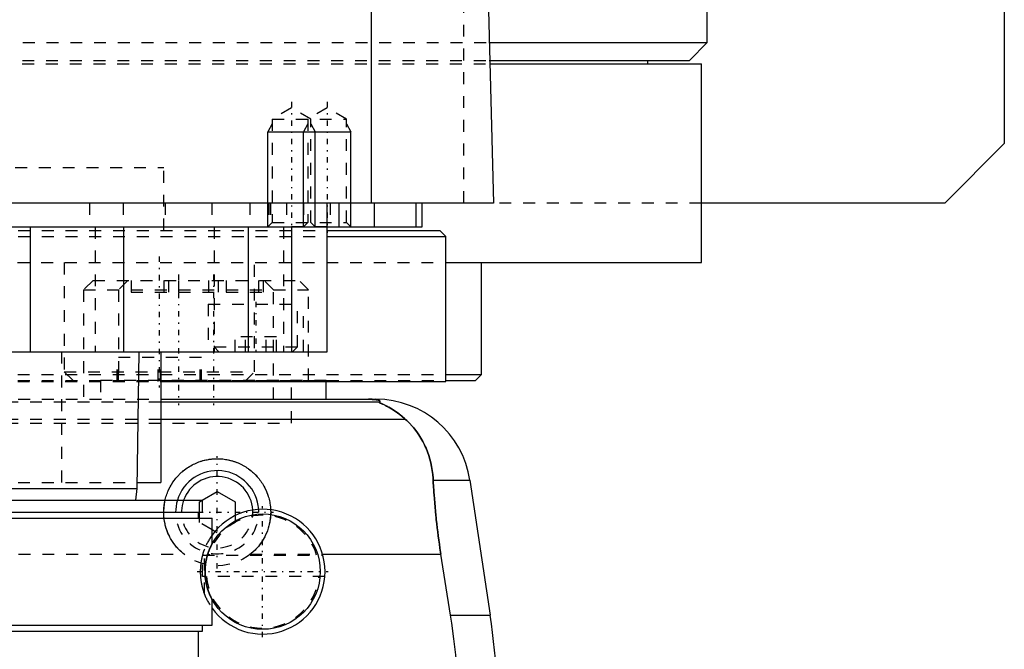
# Model space of a CAD drawing. Extents: x -105 to 105, y -139 to 487.
# Tile 7 of 12: x 22 to 105, y -21 to 32. Entities that reach past the tile are written whole.
import ezdxf

# ---------------------------------------------------------------- set-up
doc = ezdxf.new("R2010")
doc.units = 0
doc.linetypes.add('CENTER', pattern=[1.5, 0.45, -0.5, 0.05, -0.5])
doc.linetypes.add('DASHED', pattern=[2, 1, -1])
for name, color, linetype in [('AM_0', 7, 'CONTINUOUS'), ('AM_10', 7, 'CONTINUOUS'), ('AM_3', 7, 'DASHED'), ('AM_7', 7, 'CENTER')]:
    doc.layers.add(name, color=color, linetype=linetype)

msp = doc.modelspace()

# ---------------------------------------------------------------- linework, layer by layer
at = {"layer": 'AM_0', "color": 7, "linetype": 'CONTINUOUS'}
for p, q in [((105, 311.5), (105, 21.5)), ((80, 30), (80, 291.5)), ((51.744, 16.5), (51.744, 77.05)), ((60.5, 73.35), (62, 16.5)), ((61.611, 30), (80, 30)), ((78.5, 28.5), (80, 30)), ((61.652, 28.5), (78.5, 28.5)), ((61.661, 28.2), (79.5, 28.2)), ((75, 28.2), (75, 28.5)), ((79.5, 11.5), (79.5, 28.2)), ((105, 21.5), (100, 16.5)), ((62, 16.5), (-62, 16.5)), ((48, 4), (48, 16.5)), ((49, 16.5), (49, 14.5)), ((52, 14.5), (52, 16.5)), ((55.474, 16.5), (55.474, 14.5)), ((56, 14.5), (56, 16.5)), ((100, 16.5), (79.5, 16.5)), ((-56, 14.5), (56, 14.5)), ((23, 14.5), (23, 4)), ((30.85, 14.5), (30.85, 4)), ((41.361, 14.5), (41.361, 4)), ((45.003, 14.5), (45.003, 4)), ((48.014, 14.2), (57.5, 14.2)), ((58, 13.7), (57.5, 14.2)), ((48.014, 13.7), (58, 13.7)), ((58, 1.5), (58, 13.7)), ((58.063, 11.5), (79.5, 11.5)), ((61, 2.08), (61, 11.5)), ((-48, 4), (48, 4)), ((32, -7.5), (32.175, 4)), ((34, 4), (34, -7)), ((58.042, 2.08), (61, 2.08)), ((60.5, 1.58), (61, 2.08)), ((34.039, 1.5), (58, 1.5)), ((47.93, 0), (47.93, 1.5)), ((58.019, 1.58), (60.5, 1.58)), ((34, 0), (52.11, 0)), ((52.378, -0.254), (34, -0.254)), ((54.6, -1.693), (34, -1.693)), ((32.008, -7), (34, -7)), ((56.932, -6.813), (60.021, -6.813)), ((60.021, -6.813), (61.724, -18.159)), ((-32, -7.5), (32, -7.5)), ((31.9, -8.5), (32, -7.5)), ((37.482, -8.5), (38.75, -7.768)), ((38.75, -7.768), (40.25, -8.634)), ((-37.525, -8.5), (37.525, -8.5)), ((37.525, -9.5), (37.525, -8.5)), ((40.25, -8.634), (40.25, -9.793)), ((-37.525, -9.5), (37.525, -9.5)), ((37.175, -10), (37.175, -9.5)), ((37.25, -10), (37.25, -9.5)), ((-38.325, -10), (38.325, -10)), ((38.325, -12.163), (38.325, -10)), ((38.557, -11.121), (38.325, -10.987)), ((47.616, -13.032), (57.58, -13.032)), ((58.394, -18.159), (57.58, -13.032)), ((38.325, -19), (38.325, -16.837)), ((58.394, -18.159), (61.724, -18.159)), ((-38.325, -19), (38.325, -19)), ((37.525, -19.5), (37.525, -19)), ((-37.525, -19.5), (37.525, -19.5)), ((37.175, -23), (37.175, -19.5))]:
    msp.add_line(p, q, dxfattribs=at)
for points in [[(52.378, -0.254, 0), (52.391, -0.247, 0), (52.412, -0.231, 0), (52.43, -0.216, 0), (52.437, -0.209, 0), (52.443, -0.201, 0), (52.451, -0.186, 0), (52.454, -0.171, 0), (52.452, -0.157, 0), (52.445, -0.142, 0), (52.432, -0.128, 0), (52.423, -0.121, 0), (52.413, -0.113, 0), (52.386, -0.099, 0), (52.348, -0.084, 0), (52.298, -0.069, 0), (52.234, -0.053, 0), (52.189, -0.045, 0), (52.175, -0.043, 0), (52.16, -0.04, 0), (52.153, -0.039, 0), (52.145, -0.038, 0), (52.129, -0.036, 0), (52.113, -0.033, 0), (52.105, -0.032, 0), (52.096, -0.031, 0), (52.077, -0.029, 0), (52.057, -0.026, 0), (52.046, -0.025, 0), (52.035, -0.024, 0), (52.012, -0.022, 0), (51.988, -0.019, 0), (51.962, -0.017, 0), (51.934, -0.015, 0), (51.905, -0.013, 0), (51.89, -0.012, 0), (51.874, -0.011, 0), (51.842, -0.009, 0), (51.822, -0.008, 0), (51.816, -0.007, 0), (51.81, -0.007, 0), (51.807, -0.007, 0), (51.803, -0.007, 0), (51.797, -0.007, 0), (51.79, -0.006, 0), (51.784, -0.006, 0), (51.777, -0.006, 0), (51.77, -0.005, 0), (51.766, -0.005, 0), (51.763, -0.005, 0), (51.756, -0.005, 0), (51.748, -0.004, 0), (51.741, -0.004, 0), (51.734, -0.004, 0), (51.726, -0.004, 0), (51.723, -0.004, 0), (51.719, -0.003, 0), (51.712, -0.003, 0), (51.704, -0.003, 0), (51.697, -0.003, 0), (51.689, -0.003, 0), (51.682, -0.002, 0), (51.678, -0.002, 0), (51.674, -0.002, 0), (51.666, -0.002, 0), (51.657, -0.002, 0), (51.653, -0.002, 0), (51.649, -0.002, 0), (51.64, -0.001, 0), (51.631, -0.001, 0), (51.627, -0.001, 0), (51.623, -0.001, 0), (51.614, -0.001, 0), (51.605, -0.001, 0), (51.596, -0.001, 0), (51.587, -0.001, 0), (51.579, 0, 0), (51.574, 0, 0), (51.57, 0, 0), (51.562, 0, 0), (51.553, 0, 0), (51.544, 0, 0), (51.535, 0, 0), (51.525, 0, 0), (51.521, 0, 0), (51.516, 0, 0), (51.506, 0, 0), (51.497, 0, 0), (51.492, 0, 0)], [(54.6, -1.693, 0), (54.508, -1.609, 0), (54.325, -1.451, 0), (54.145, -1.305, 0), (54.057, -1.237, 0), (53.97, -1.172, 0), (53.799, -1.049, 0), (53.635, -0.938, 0), (53.477, -0.838, 0), (53.327, -0.748, 0), (53.184, -0.667, 0), (53.116, -0.63, 0), (53.051, -0.595, 0), (52.927, -0.531, 0), (52.812, -0.475, 0), (52.704, -0.424, 0), (52.644, -0.396, 0), (52.628, -0.389, 0), (52.612, -0.382, 0), (52.604, -0.378, 0), (52.596, -0.374, 0), (52.581, -0.367, 0), (52.566, -0.361, 0), (52.551, -0.354, 0), (52.537, -0.347, 0), (52.523, -0.341, 0), (52.516, -0.338, 0), (52.509, -0.335, 0), (52.496, -0.329, 0), (52.484, -0.323, 0), (52.478, -0.32, 0), (52.472, -0.317, 0), (52.46, -0.312, 0), (52.449, -0.307, 0), (52.444, -0.304, 0), (52.439, -0.302, 0), (52.429, -0.297, 0), (52.421, -0.292, 0), (52.412, -0.288, 0), (52.405, -0.284, 0), (52.398, -0.28, 0), (52.395, -0.278, 0), (52.392, -0.276, 0), (52.387, -0.272, 0), (52.383, -0.269, 0), (52.38, -0.266, 0), (52.377, -0.263, 0), (52.376, -0.261, 0), (52.375, -0.26, 0), (52.375, -0.259, 0), (52.376, -0.257, 0), (52.377, -0.255, 0), (52.378, -0.254, 0)], [(56.932, -6.813, 0), (56.922, -6.646, 0), (56.893, -6.315, 0), (56.85, -5.988, 0), (56.824, -5.825, 0), (56.795, -5.664, 0), (56.727, -5.345, 0), (56.647, -5.031, 0), (56.554, -4.722, 0), (56.448, -4.418, 0), (56.329, -4.121, 0), (56.266, -3.975, 0), (56.199, -3.83, 0), (56.056, -3.547, 0), (55.9, -3.271, 0), (55.733, -3.003, 0), (55.554, -2.744, 0), (55.363, -2.494, 0), (55.263, -2.372, 0), (55.16, -2.253, 0), (54.945, -2.021, 0), (54.718, -1.8, 0), (54.6, -1.693, 0)], [(34.362, -8.5, 0), (34.376, -8.442, 0), (34.406, -8.325, 0), (34.439, -8.209, 0), (34.457, -8.152, 0), (34.475, -8.094, 0), (34.514, -7.98, 0), (34.557, -7.867, 0), (34.602, -7.755, 0), (34.65, -7.645, 0), (34.701, -7.535, 0), (34.728, -7.481, 0), (34.755, -7.428, 0), (34.812, -7.322, 0), (34.872, -7.218, 0), (34.934, -7.115, 0), (34.998, -7.015, 0), (35.065, -6.917, 0), (35.099, -6.869, 0), (35.134, -6.821, 0), (35.206, -6.727, 0), (35.279, -6.636, 0), (35.317, -6.591, 0), (35.354, -6.547, 0), (35.431, -6.461, 0), (35.51, -6.377, 0), (35.55, -6.336, 0), (35.59, -6.296, 0), (35.673, -6.217, 0), (35.758, -6.139, 0), (35.846, -6.063, 0), (35.936, -5.988, 0), (36.029, -5.916, 0), (36.077, -5.88, 0), (36.125, -5.845, 0), (36.223, -5.777, 0), (36.323, -5.711, 0), (36.426, -5.647, 0), (36.53, -5.586, 0), (36.637, -5.527, 0), (36.691, -5.499, 0), (36.745, -5.471, 0), (36.855, -5.418, 0), (36.967, -5.368, 0), (37.08, -5.321, 0), (37.195, -5.277, 0), (37.31, -5.237, 0), (37.369, -5.217, 0), (37.427, -5.199, 0), (37.545, -5.164, 0), (37.663, -5.133, 0), (37.782, -5.105, 0), (37.902, -5.081, 0), (38.021, -5.059, 0), (38.081, -5.05, 0), (38.141, -5.041, 0), (38.261, -5.027, 0), (38.38, -5.015, 0), (38.499, -5.007, 0), (38.618, -5.002, 0), (38.736, -5, 0), (38.794, -5, 0), (38.853, -5.001, 0), (38.971, -5.005, 0), (39.09, -5.013, 0), (39.15, -5.018, 0), (39.21, -5.024, 0), (39.329, -5.037, 0), (39.449, -5.055, 0), (39.509, -5.064, 0), (39.569, -5.075, 0), (39.688, -5.099, 0), (39.808, -5.126, 0), (39.926, -5.156, 0), (40.044, -5.19, 0), (40.161, -5.227, 0), (40.219, -5.247, 0), (40.277, -5.267, 0), (40.392, -5.31, 0), (40.505, -5.356, 0), (40.617, -5.406, 0), (40.728, -5.458, 0), (40.837, -5.513, 0), (40.891, -5.542, 0), (40.944, -5.571, 0), (41.049, -5.632, 0), (41.152, -5.695, 0), (41.253, -5.76, 0), (41.351, -5.828, 0), (41.447, -5.898, 0), (41.495, -5.934, 0), (41.541, -5.97, 0), (41.632, -6.044, 0), (41.721, -6.12, 0), (41.807, -6.197, 0), (41.89, -6.276, 0), (41.97, -6.357, 0), (42.01, -6.398, 0), (42.049, -6.44, 0), (42.127, -6.526, 0), (42.203, -6.614, 0), (42.276, -6.705, 0), (42.348, -6.798, 0), (42.418, -6.893, 0), (42.452, -6.942, 0), (42.486, -6.991, 0), (42.551, -7.091, 0), (42.613, -7.192, 0), (42.644, -7.244, 0), (42.673, -7.296, 0), (42.731, -7.402, 0), (42.786, -7.509, 0), (42.812, -7.563, 0), (42.837, -7.618, 0), (42.886, -7.728, 0), (42.932, -7.839, 0), (42.975, -7.952, 0), (43.015, -8.066, 0), (43.052, -8.181, 0), (43.07, -8.239, 0), (43.086, -8.297, 0), (43.117, -8.413, 0), (43.144, -8.53, 0), (43.168, -8.647, 0), (43.19, -8.765, 0), (43.207, -8.883, 0), (43.215, -8.942, 0), (43.222, -9, 0), (43.234, -9.118, 0), (43.242, -9.235, 0), (43.245, -9.293, 0)], [(57.58, -13.032, 0), (57.553, -12.861, 0), (57.501, -12.52, 0), (57.451, -12.18, 0), (57.427, -12.01, 0), (57.403, -11.84, 0), (57.357, -11.498, 0), (57.313, -11.155, 0), (57.27, -10.81, 0), (57.23, -10.464, 0), (57.191, -10.117, 0), (57.173, -9.943, 0), (57.155, -9.769, 0), (57.12, -9.42, 0), (57.088, -9.071, 0), (57.058, -8.723, 0), (57.03, -8.374, 0), (57.004, -8.026, 0), (56.992, -7.852, 0), (56.981, -7.678, 0), (56.96, -7.331, 0), (56.941, -6.985, 0), (56.932, -6.813, 0)], [(57.2, -41.616, 0), (57.366, -40.978, 0), (57.676, -39.685, 0), (57.958, -38.376, 0), (58.088, -37.717, 0), (58.21, -37.055, 0), (58.431, -35.726, 0), (58.62, -34.395, 0), (58.777, -33.067, 0), (58.902, -31.746, 0), (58.995, -30.438, 0), (59.03, -29.791, 0), (59.057, -29.149, 0), (59.089, -27.883, 0), (59.094, -26.642, 0), (59.071, -25.384, 0), (59.018, -24.102, 0), (58.935, -22.799, 0), (58.882, -22.142, 0), (58.821, -21.482, 0), (58.674, -20.156, 0), (58.495, -18.825, 0), (58.394, -18.159, 0)]]:
    msp.add_polyline3d(points, dxfattribs=at)
msp.add_circle((42.575, -14.5), 4.85, dxfattribs=at)
for centre, radius, start, end in [((52.11, -8), 8, 8.53297, 90), ((38.75, -9.5), 3.5, 3.92235, 163.39845), ((38.75, -9.5), 3, 3.51391, 160.52878), ((42.575, -14.5), 5.25, 215.95057, 144.04943), ((2.388, -27.062), 60, 345.96216, 8.53297)]:
    msp.add_arc(centre, radius, start, end, dxfattribs=at)
at = {"layer": 'AM_10', "color": 7, "linetype": 'CONTINUOUS'}
for p, q in [((43.379, 23.156), (43, 22.5)), ((43, 14.5), (43, 22.5)), ((43, 22.5), (50, 22.5)), ((46.379, 23.156), (46, 22.5)), ((46, 14.5), (46, 22.5)), ((46.621, 23.156), (47, 22.5)), ((47, 14.5), (47, 22.5)), ((49.621, 23.156), (50, 22.5)), ((50, 14.5), (50, 22.5))]:
    msp.add_line(p, q, dxfattribs=at)
at = {"layer": 'AM_3', "color": 6, "linetype": 'DASHED'}
for p, q in [((59.5, 16.5), (59.5, 75.489)), ((-61.611, 30), (61.611, 30)), ((-61.661, 28.2), (61.661, 28.2)), ((-61.652, 28.5), (61.652, 28.5)), ((45, 24.5), (43.379, 23.564)), ((46.621, 23.564), (45, 24.5)), ((48, 24.5), (46.379, 23.564)), ((49.621, 23.564), (48, 24.5)), ((43.379, 23.564), (43.379, 14.879)), ((43.379, 23.564), (49.621, 23.564)), ((46.379, 23.564), (46.379, 14.879)), ((46.621, 14.879), (46.621, 23.564)), ((49.621, 14.879), (49.621, 23.564)), ((-34.25, 19.5), (34.25, 19.5)), ((34.25, 14.2), (34.25, 19.5)), ((79.5, 16.5), (-79.5, 16.5)), ((28, 16.5), (28, 14.5)), ((30.84, 16.5), (30.84, 14.5)), ((34.381, 16.5), (34.381, 14.5)), ((38.286, 16.5), (38.286, 14.5)), ((41.5, 16.5), (41.5, 14.5)), ((43.087, 16.5), (43.087, 14.5)), ((43.236, 16.5), (43.236, 14.5)), ((44.587, 16.5), (44.587, 14.5)), ((46, 16.5), (46, 14.5)), ((48.25, 16.5), (48.25, 14.5)), ((-48.014, 14.2), (48.014, 14.2)), ((28.477, 14.5), (28.477, 4)), ((38.5, 14.5), (38.5, 4)), ((43.379, 14.879), (43, 14.5)), ((43.379, 14.879), (49.621, 14.879)), ((44.341, 14.5), (44.341, 4)), ((48, 14.5), (44.587, 14.5)), ((46.379, 14.879), (46, 14.5)), ((47, 14.5), (46.621, 14.879)), ((50, 14.5), (49.621, 14.879)), ((-48.014, 13.7), (48.014, 13.7)), ((-58.063, 11.5), (58.063, 11.5)), ((25.878, 11.5), (25.878, 2.3)), ((41.878, 2.3), (41.878, 11.5)), ((28.3, 10), (27.5, 9.2)), ((28.3, 10), (45.63, 10)), ((31.23, 10), (30.43, 9.2)), ((31.5, 10), (31.5, 9)), ((34.244, 10), (34.244, 9)), ((34.646, 10), (34.646, 9)), ((35.5, 10), (35.5, 9)), ((38.027, 10), (38.027, 9)), ((38.832, 10), (38.832, 9)), ((39.5, 10), (39.5, 9)), ((42.213, 10), (42.213, 9)), ((42.616, 10), (42.616, 9)), ((43.5, 9.2), (42.7, 10)), ((46.43, 9.2), (45.63, 10)), ((27.5, 9.2), (27.5, 0)), ((27.5, 9.2), (46.43, 9.2)), ((30.43, 9.2), (30.43, 1.6)), ((43.5, 0), (43.5, 9.2)), ((46.43, 1.6), (46.43, 9.2)), ((31.5, 9), (42.616, 9)), ((38, 8), (38, 4)), ((38, 8), (46, 8)), ((45.5, 4.4), (45.5, 8)), ((46, 4), (46, 8)), ((40.268, 4), (40.268, 5.25)), ((43.732, 5.25), (40.268, 5.25)), ((41.134, 4), (41.134, 5.25)), ((42.866, 4), (42.866, 5.25)), ((43.732, 4), (43.732, 5.25)), ((38.5, 4.4), (38.9, 4)), ((38.5, 4.4), (45.5, 4.4)), ((45.1, 4), (45.5, 4.4)), ((25.65, 4), (25.65, -7)), ((30.327, 1.5), (30.327, 3.5)), ((37.43, 3.5), (30.327, 3.5)), ((30.432, 1.5), (30.432, 3.5)), ((33.772, 1.5), (33.772, 3.5)), ((33.984, 1.5), (33.984, 3.5)), ((37.324, 1.5), (37.324, 3.5)), ((37.43, 1.5), (37.43, 3.5)), ((-58.042, 2.08), (58.042, 2.08)), ((25.878, 2.3), (26.678, 1.5)), ((25.878, 2.3), (41.878, 2.3)), ((41.078, 1.5), (41.878, 2.3)), ((-58.019, 1.58), (58.019, 1.58)), ((-34.039, 1.5), (34.039, 1.5)), ((28.93, 1.6), (28.93, 0)), ((28.93, 1.6), (47.93, 1.6)), ((30.911, 1.5), (30.911, 1.6)), ((35.545, 1.6), (35.545, 1.5)), ((45, -2), (45, 1.58)), ((47.93, 1.5), (47.93, 1.6)), ((-34, 0), (34, 0)), ((34, -0.254), (-34, -0.254)), ((-45, -2), (45, -2)), ((-45, -2), (45, -2)), ((34, -1.693), (-34, -1.693)), ((-32.008, -7), (32.008, -7)), ((37.25, -8.634), (37.482, -8.5)), ((37.25, -9.5), (37.25, -8.634)), ((40.25, -9.793), (40.25, -10.366)), ((37.25, -10.366), (37.25, -10)), ((38.325, -10.987), (37.25, -10.366)), ((40.25, -10.366), (38.75, -11.232)), ((38.75, -11.232), (38.557, -11.121)), ((-35.962, -13.032), (35.962, -13.032)), ((37.5, -14.9), (37.5, -13.156)), ((37.515, -13.1), (47.635, -13.1)), ((37.68, -16.399), (37.68, -12.601)), ((41.538, -13.032), (47.616, -13.032)), ((47.81, -14.9), (37.5, -14.9))]:
    msp.add_line(p, q, dxfattribs=at)
for points in [[(51.492, 0, 0), (51.497, 0, 0), (51.506, 0, 0), (51.516, 0, 0), (51.521, 0, 0), (51.525, 0, 0), (51.535, 0, 0), (51.544, 0, 0), (51.553, 0, 0), (51.562, 0, 0), (51.57, 0, 0), (51.574, 0, 0), (51.579, 0, 0), (51.587, -0.001, 0), (51.596, -0.001, 0), (51.605, -0.001, 0), (51.614, -0.001, 0), (51.623, -0.001, 0), (51.627, -0.001, 0), (51.631, -0.001, 0), (51.64, -0.001, 0), (51.649, -0.002, 0), (51.653, -0.002, 0), (51.657, -0.002, 0), (51.666, -0.002, 0), (51.674, -0.002, 0), (51.678, -0.002, 0), (51.682, -0.002, 0), (51.689, -0.003, 0), (51.697, -0.003, 0), (51.704, -0.003, 0), (51.712, -0.003, 0), (51.719, -0.003, 0), (51.723, -0.004, 0), (51.726, -0.004, 0), (51.734, -0.004, 0), (51.741, -0.004, 0), (51.748, -0.004, 0), (51.756, -0.005, 0), (51.763, -0.005, 0), (51.766, -0.005, 0), (51.77, -0.005, 0), (51.777, -0.006, 0), (51.784, -0.006, 0), (51.79, -0.006, 0), (51.797, -0.007, 0), (51.803, -0.007, 0), (51.807, -0.007, 0), (51.81, -0.007, 0), (51.816, -0.007, 0), (51.822, -0.008, 0), (51.842, -0.009, 0), (51.874, -0.011, 0), (51.89, -0.012, 0), (51.905, -0.013, 0), (51.934, -0.015, 0), (51.962, -0.017, 0), (51.988, -0.019, 0), (52.012, -0.022, 0), (52.035, -0.024, 0), (52.046, -0.025, 0), (52.057, -0.026, 0), (52.077, -0.029, 0), (52.096, -0.031, 0), (52.105, -0.032, 0), (52.113, -0.033, 0), (52.129, -0.036, 0), (52.145, -0.038, 0), (52.153, -0.039, 0), (52.16, -0.04, 0), (52.175, -0.043, 0), (52.189, -0.045, 0), (52.234, -0.053, 0), (52.298, -0.069, 0), (52.348, -0.084, 0), (52.386, -0.099, 0), (52.413, -0.113, 0), (52.423, -0.121, 0), (52.432, -0.128, 0), (52.445, -0.142, 0), (52.452, -0.157, 0), (52.454, -0.171, 0), (52.451, -0.186, 0), (52.443, -0.201, 0), (52.437, -0.209, 0), (52.43, -0.216, 0), (52.412, -0.231, 0), (52.391, -0.247, 0), (52.378, -0.254, 0)], [(52.378, -0.254, 0), (52.377, -0.255, 0), (52.376, -0.256, 0), (52.375, -0.258, 0), (52.375, -0.259, 0), (52.376, -0.26, 0), (52.377, -0.263, 0), (52.379, -0.265, 0), (52.381, -0.268, 0), (52.385, -0.271, 0), (52.389, -0.274, 0), (52.391, -0.275, 0), (52.394, -0.277, 0), (52.4, -0.281, 0), (52.406, -0.284, 0), (52.413, -0.288, 0), (52.421, -0.292, 0), (52.429, -0.296, 0), (52.433, -0.299, 0), (52.438, -0.301, 0), (52.447, -0.306, 0), (52.457, -0.31, 0), (52.462, -0.313, 0), (52.468, -0.315, 0), (52.479, -0.321, 0), (52.49, -0.326, 0), (52.496, -0.329, 0), (52.502, -0.331, 0), (52.514, -0.337, 0), (52.527, -0.343, 0), (52.54, -0.349, 0), (52.553, -0.355, 0), (52.567, -0.361, 0), (52.574, -0.364, 0), (52.581, -0.368, 0), (52.595, -0.374, 0), (52.61, -0.381, 0), (52.663, -0.405, 0), (52.763, -0.452, 0), (52.876, -0.506, 0), (52.999, -0.568, 0), (53.064, -0.602, 0), (53.132, -0.638, 0), (53.273, -0.717, 0), (53.426, -0.807, 0), (53.588, -0.908, 0), (53.758, -1.021, 0), (53.936, -1.147, 0), (54.027, -1.214, 0), (54.12, -1.286, 0), (54.309, -1.438, 0), (54.502, -1.605, 0), (54.6, -1.693, 0)], [(54.6, -1.693, 0), (54.718, -1.8, 0), (54.945, -2.021, 0), (55.16, -2.253, 0), (55.263, -2.372, 0), (55.363, -2.494, 0), (55.554, -2.744, 0), (55.733, -3.004, 0), (55.901, -3.271, 0), (56.056, -3.547, 0), (56.199, -3.831, 0), (56.266, -3.975, 0), (56.33, -4.121, 0), (56.448, -4.419, 0), (56.554, -4.722, 0), (56.647, -5.031, 0), (56.727, -5.345, 0), (56.795, -5.664, 0), (56.824, -5.825, 0), (56.85, -5.988, 0), (56.893, -6.315, 0), (56.922, -6.646, 0), (56.932, -6.813, 0)], [(56.932, -6.813, 0), (56.941, -6.985, 0), (56.96, -7.331, 0), (56.981, -7.678, 0), (56.992, -7.852, 0), (57.004, -8.026, 0), (57.03, -8.374, 0), (57.058, -8.723, 0), (57.088, -9.071, 0), (57.12, -9.42, 0), (57.155, -9.769, 0), (57.173, -9.943, 0), (57.191, -10.117, 0), (57.23, -10.464, 0), (57.27, -10.81, 0), (57.313, -11.155, 0), (57.357, -11.498, 0), (57.403, -11.84, 0), (57.427, -12.01, 0), (57.451, -12.18, 0), (57.501, -12.52, 0), (57.553, -12.861, 0), (57.58, -13.032, 0)], [(34.25, -9.5, 0), (34.25, -9.472, 0), (34.251, -9.418, 0), (34.252, -9.363, 0), (34.253, -9.335, 0), (34.254, -9.307, 0), (34.257, -9.252, 0), (34.26, -9.197, 0), (34.264, -9.141, 0), (34.269, -9.085, 0), (34.275, -9.03, 0), (34.278, -9.002, 0), (34.281, -8.974, 0), (34.288, -8.918, 0), (34.295, -8.862, 0), (34.304, -8.807, 0), (34.313, -8.751, 0), (34.323, -8.695, 0), (34.328, -8.667, 0), (34.333, -8.639, 0), (34.344, -8.584, 0), (34.356, -8.528, 0), (34.362, -8.5, 0)], [(34.278, -10, 0), (34.269, -9.915, 0), (34.257, -9.748, 0), (34.251, -9.582, 0), (34.25, -9.5, 0)], [(43.246, -9.697, 0), (43.24, -9.8, 0), (43.221, -10.01, 0), (43.192, -10.221, 0), (43.173, -10.326, 0), (43.152, -10.432, 0), (43.103, -10.642, 0), (43.042, -10.852, 0), (42.972, -11.058, 0), (42.891, -11.262, 0), (42.8, -11.461, 0), (42.751, -11.559, 0), (42.7, -11.656, 0), (42.591, -11.845, 0), (42.473, -12.027, 0), (42.348, -12.203, 0), (42.215, -12.371, 0), (42.076, -12.531, 0), (42.005, -12.607, 0), (41.932, -12.682, 0), (41.781, -12.826, 0), (41.621, -12.965, 0), (41.538, -13.032, 0)], [(43.245, -9.293, 0), (43.248, -9.361, 0), (43.25, -9.495, 0), (43.248, -9.629, 0), (43.246, -9.697, 0)], [(35.962, -13.032, 0), (35.885, -12.97, 0), (35.738, -12.843, 0), (35.597, -12.711, 0), (35.53, -12.644, 0), (35.464, -12.574, 0), (35.335, -12.43, 0), (35.21, -12.279, 0), (35.092, -12.12, 0), (34.979, -11.956, 0), (34.874, -11.786, 0), (34.824, -11.699, 0), (34.776, -11.611, 0), (34.685, -11.431, 0), (34.603, -11.247, 0), (34.529, -11.06, 0), (34.464, -10.87, 0), (34.407, -10.678, 0), (34.382, -10.581, 0), (34.359, -10.485, 0), (34.32, -10.29, 0), (34.29, -10.096, 0), (34.278, -10, 0)], [(38.325, -12.163, 0), (38.323, -12.167, 0), (38.304, -12.202, 0), (38.266, -12.275, 0), (38.239, -12.327, 0), (38.208, -12.391, 0), (38.165, -12.481, 0), (38.152, -12.509, 0), (38.139, -12.54, 0), (38.132, -12.555, 0), (38.125, -12.572, 0), (38.111, -12.605, 0), (38.096, -12.64, 0), (38.081, -12.677, 0), (38.065, -12.715, 0), (38.05, -12.756, 0), (38.042, -12.776, 0), (38.034, -12.798, 0), (38.017, -12.842, 0), (38.001, -12.888, 0), (37.984, -12.937, 0), (37.967, -12.988, 0), (37.949, -13.042, 0), (37.941, -13.069, 0), (37.932, -13.098, 0), (37.915, -13.157, 0), (37.897, -13.22, 0), (37.879, -13.286, 0), (37.862, -13.356, 0), (37.844, -13.431, 0), (37.836, -13.471, 0), (37.827, -13.511, 0), (37.81, -13.598, 0), (37.8, -13.652, 0), (37.797, -13.669, 0), (37.794, -13.685, 0), (37.793, -13.693, 0), (37.791, -13.702, 0), (37.788, -13.719, 0), (37.786, -13.736, 0), (37.783, -13.753, 0), (37.78, -13.771, 0), (37.777, -13.789, 0), (37.776, -13.798, 0), (37.775, -13.807, 0), (37.772, -13.826, 0), (37.769, -13.845, 0), (37.767, -13.864, 0), (37.764, -13.883, 0), (37.762, -13.902, 0), (37.761, -13.912, 0), (37.76, -13.922, 0), (37.757, -13.942, 0), (37.755, -13.962, 0), (37.753, -13.982, 0), (37.751, -14.003, 0), (37.748, -14.023, 0), (37.747, -14.034, 0), (37.746, -14.044, 0), (37.745, -14.065, 0), (37.743, -14.086, 0), (37.742, -14.097, 0), (37.741, -14.108, 0), (37.739, -14.129, 0), (37.738, -14.151, 0), (37.737, -14.162, 0), (37.736, -14.173, 0), (37.735, -14.195, 0), (37.733, -14.217, 0), (37.732, -14.239, 0), (37.731, -14.261, 0), (37.73, -14.284, 0), (37.729, -14.295, 0), (37.729, -14.306, 0), (37.728, -14.329, 0), (37.727, -14.352, 0), (37.727, -14.374, 0), (37.726, -14.397, 0), (37.726, -14.42, 0), (37.725, -14.431, 0), (37.725, -14.443, 0), (37.725, -14.466, 0), (37.725, -14.489, 0), (37.725, -14.5, 0), (37.725, -14.511, 0), (37.725, -14.534, 0), (37.725, -14.557, 0), (37.725, -14.569, 0), (37.726, -14.58, 0), (37.726, -14.603, 0), (37.727, -14.626, 0), (37.727, -14.648, 0), (37.728, -14.671, 0), (37.729, -14.694, 0), (37.729, -14.705, 0), (37.73, -14.716, 0), (37.731, -14.739, 0), (37.732, -14.761, 0), (37.733, -14.783, 0), (37.735, -14.805, 0), (37.736, -14.827, 0), (37.737, -14.838, 0), (37.738, -14.849, 0), (37.739, -14.871, 0), (37.741, -14.892, 0), (37.742, -14.903, 0), (37.743, -14.914, 0), (37.745, -14.935, 0), (37.746, -14.956, 0), (37.747, -14.966, 0), (37.748, -14.977, 0), (37.751, -14.997, 0), (37.753, -15.018, 0), (37.755, -15.038, 0), (37.757, -15.058, 0), (37.76, -15.078, 0), (37.761, -15.088, 0), (37.762, -15.098, 0), (37.764, -15.117, 0), (37.767, -15.136, 0), (37.769, -15.155, 0), (37.772, -15.174, 0), (37.775, -15.193, 0), (37.776, -15.202, 0), (37.777, -15.211, 0), (37.78, -15.229, 0), (37.783, -15.247, 0), (37.786, -15.264, 0), (37.788, -15.281, 0), (37.791, -15.298, 0), (37.793, -15.307, 0), (37.794, -15.315, 0), (37.797, -15.331, 0), (37.8, -15.348, 0), (37.81, -15.402, 0), (37.827, -15.489, 0), (37.836, -15.529, 0), (37.844, -15.569, 0), (37.862, -15.644, 0), (37.879, -15.714, 0), (37.897, -15.78, 0), (37.915, -15.843, 0), (37.932, -15.902, 0), (37.941, -15.931, 0), (37.949, -15.958, 0), (37.967, -16.012, 0), (37.984, -16.063, 0), (38.001, -16.112, 0), (38.017, -16.158, 0), (38.034, -16.202, 0), (38.042, -16.224, 0), (38.05, -16.244, 0), (38.065, -16.285, 0), (38.081, -16.323, 0), (38.096, -16.36, 0), (38.111, -16.395, 0), (38.125, -16.428, 0), (38.132, -16.445, 0), (38.139, -16.46, 0), (38.152, -16.491, 0), (38.165, -16.519, 0), (38.208, -16.609, 0), (38.239, -16.673, 0), (38.266, -16.725, 0), (38.304, -16.798, 0), (38.323, -16.833, 0), (38.325, -16.837, 0)], [(37.68, -12.601, 0), (37.655, -12.669, 0), (37.603, -12.815, 0), (37.552, -12.974, 0), (37.527, -13.059, 0), (37.522, -13.074, 0), (37.514, -13.104, 0), (37.506, -13.133, 0), (37.502, -13.149, 0), (37.498, -13.164, 0), (37.49, -13.195, 0), (37.482, -13.226, 0), (37.474, -13.258, 0), (37.466, -13.29, 0), (37.459, -13.323, 0), (37.455, -13.339, 0), (37.451, -13.356, 0), (37.444, -13.39, 0), (37.436, -13.424, 0), (37.429, -13.459, 0), (37.422, -13.494, 0), (37.415, -13.53, 0), (37.412, -13.548, 0), (37.409, -13.567, 0), (37.402, -13.605, 0), (37.395, -13.644, 0), (37.389, -13.684, 0), (37.382, -13.726, 0), (37.376, -13.768, 0), (37.373, -13.79, 0), (37.37, -13.811, 0), (37.365, -13.856, 0), (37.359, -13.901, 0), (37.354, -13.946, 0), (37.35, -13.993, 0), (37.345, -14.04, 0), (37.343, -14.064, 0), (37.341, -14.088, 0), (37.338, -14.136, 0), (37.335, -14.184, 0), (37.332, -14.233, 0), (37.33, -14.282, 0), (37.328, -14.33, 0), (37.327, -14.355, 0), (37.326, -14.379, 0), (37.325, -14.428, 0), (37.325, -14.476, 0), (37.325, -14.5, 0), (37.325, -14.524, 0), (37.325, -14.572, 0), (37.326, -14.621, 0), (37.327, -14.645, 0), (37.328, -14.67, 0), (37.33, -14.718, 0), (37.332, -14.767, 0), (37.335, -14.816, 0), (37.338, -14.864, 0), (37.341, -14.912, 0), (37.343, -14.936, 0), (37.345, -14.96, 0), (37.35, -15.007, 0), (37.354, -15.054, 0), (37.359, -15.099, 0), (37.365, -15.144, 0), (37.37, -15.189, 0), (37.373, -15.21, 0), (37.376, -15.232, 0), (37.382, -15.274, 0), (37.389, -15.316, 0), (37.395, -15.356, 0), (37.402, -15.395, 0), (37.409, -15.433, 0), (37.412, -15.452, 0), (37.415, -15.47, 0), (37.422, -15.506, 0), (37.429, -15.541, 0), (37.436, -15.576, 0), (37.444, -15.61, 0), (37.451, -15.644, 0), (37.455, -15.661, 0), (37.459, -15.677, 0), (37.466, -15.71, 0), (37.474, -15.742, 0), (37.482, -15.774, 0), (37.49, -15.805, 0), (37.498, -15.836, 0), (37.502, -15.851, 0), (37.506, -15.867, 0), (37.514, -15.896, 0), (37.522, -15.926, 0), (37.527, -15.941, 0), (37.531, -15.955, 0), (37.539, -15.984, 0), (37.547, -16.012, 0), (37.552, -16.026, 0), (37.556, -16.04, 0), (37.564, -16.067, 0), (37.573, -16.094, 0), (37.603, -16.185, 0), (37.655, -16.331, 0), (37.68, -16.399, 0)]]:
    msp.add_polyline3d(points, dxfattribs=at)
msp.add_circle((38.75, -9.5), 4.5, dxfattribs=at)
for centre, radius, start, end in [((38.75, -9.5), 3.5, 163.39845, 3.92235), ((38.75, -9.5), 3, 160.52878, 3.51391), ((42.575, -14.5), 4.75, 17.14176, 162.85824), ((42.575, -14.5), 5.25, 144.04943, 158.79975), ((42.575, -14.5), 4.75, 184.83063, 355.16937), ((42.575, -14.5), 5.25, 201.20025, 215.95057)]:
    msp.add_arc(centre, radius, start, end, dxfattribs=at)
at = {"layer": 'AM_7', "color": 4, "linetype": 'CENTER'}
for p, q in [((45, 25), (45, 14)), ((48, 25), (48, 14)), ((33.878, 12), (33.878, 1)), ((35.5, 10.5), (35.5, -0.5)), ((38.43, 10.5), (38.43, -0.5)), ((42, 8.2), (42, 3.8)), ((38.75, -14.225), (38.75, -4.775)), ((42.575, -20.012), (42.575, -8.988)), ((34.025, -9.5), (43.475, -9.5)), ((37.063, -14.5), (48.087, -14.5))]:
    msp.add_line(p, q, dxfattribs=at)

doc.saveas('drawing.dxf')
